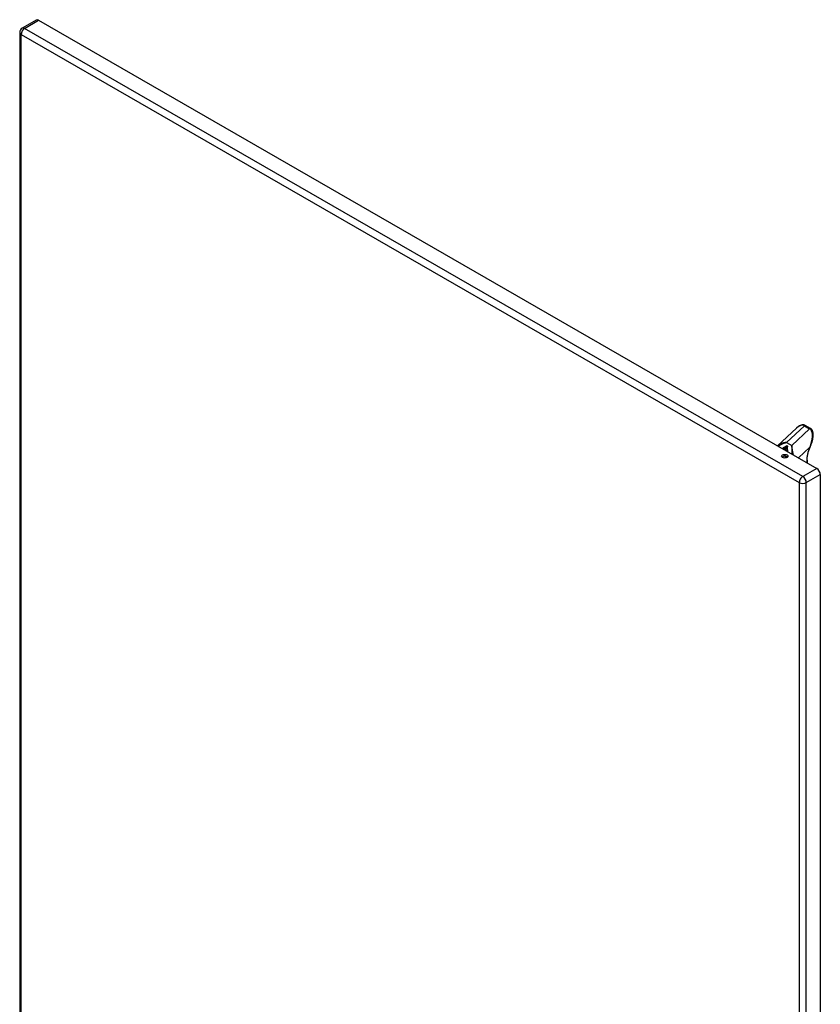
# Model space of a CAD drawing. Header units: inches. Extents: x 189.9 to 216.6, y 54.8 to 118.5.
# Tile 5 of 5: x 189.9 to 215.8, y 86.7 to 118.5. Entities that reach past the tile are written whole.
import ezdxf

# ---------------------------------------------------------------- set-up
doc = ezdxf.new("R2010")
doc.units = ezdxf.units.IN
doc.header["$MEASUREMENT"] = 0
doc.layers.add('Visible Edges(ANSI)', color=7, linetype='Continuous', lineweight=25)
doc.layers.add('Visible Tangent Edges(ANSI)', color=7, linetype='Continuous', lineweight=25)

msp = doc.modelspace()

# ---------------------------------------------------------------- linework, layer by layer
at = {"layer": 'Visible Edges(ANSI)'}
for p, q in [((190.419, 118.492), (189.967, 118.231)), ((190.499, 118.484), (215.669, 103.989)), ((189.886, 118.092), (189.886, 69.463)), ((215.012, 105.293), (214.402, 104.719)), ((215.463, 105.284), (215.296, 105.38)), ((215.356, 104.259), (215.356, 104.169)), ((215.783, 103.792), (215.783, 55.163))]:
    msp.add_line(p, q, dxfattribs=at)
at = {"layer": 'Visible Edges(ANSI)', "flags": 128}
for points in [[(215.296, 105.38), (215.281, 105.388), (215.264, 105.393), (215.247, 105.397), (215.229, 105.399), (215.211, 105.399), (215.193, 105.396), (215.175, 105.393), (215.157, 105.387), (215.139, 105.38), (215.121, 105.372), (215.102, 105.362), (215.084, 105.35), (215.066, 105.338), (215.048, 105.324), (215.03, 105.309), (215.012, 105.293)], [(215.484, 104.754), (215.5, 104.796), (215.515, 104.838), (215.527, 104.879), (215.537, 104.92), (215.545, 104.961), (215.551, 105), (215.554, 105.037), (215.555, 105.073), (215.554, 105.091), (215.553, 105.108), (215.552, 105.124), (215.549, 105.14), (215.546, 105.156), (215.543, 105.171), (215.538, 105.185), (215.533, 105.199), (215.527, 105.213), (215.52, 105.225), (215.513, 105.237), (215.505, 105.248), (215.496, 105.259), (215.486, 105.268), (215.475, 105.276), (215.463, 105.284)], [(215.356, 104.259), (215.356, 104.283), (215.358, 104.307), (215.359, 104.332), (215.362, 104.357), (215.366, 104.382), (215.37, 104.408), (215.375, 104.434), (215.38, 104.461), (215.387, 104.487), (215.394, 104.514), (215.402, 104.541), (215.41, 104.568), (215.419, 104.595), (215.429, 104.622), (215.44, 104.648), (215.451, 104.675)], [(215.451, 104.675), (215.46, 104.695), (215.468, 104.715), (215.484, 104.754)]]:
    msp.add_lwpolyline(points, dxfattribs=at)
at = {"layer": 'Visible Edges(ANSI)'}
msp.add_arc((190.047, 118.092), 0.161, 119.936, 180, dxfattribs=at)
for centre, major_axis, ratio, start_param, end_param in [((190.499, 118.352), (-0.08, 0.14), 0.578093, 5.499721, 6.283185), ((214.634, 104.326), (-0.102, 0), 0.575862, 3.637196, 5.787582), ((215.669, 103.857), (0.08, -0.14), 0.578093, 0.787332, 2.358128)]:
    msp.add_ellipse(centre, major_axis=major_axis, ratio=ratio, start_param=start_param, end_param=end_param, dxfattribs=at)
msp.add_ellipse((214.634, 104.382), major_axis=(0.102, 0), ratio=0.575862, dxfattribs=at)
at = {"layer": 'Visible Tangent Edges(ANSI)'}
for p, q in [((190.047, 118.223), (190.499, 118.484)), ((215.217, 103.729), (190.047, 118.223)), ((189.933, 118.026), (215.104, 103.532)), ((189.933, 69.398), (189.933, 118.026)), ((214.693, 104.83), (215.268, 105.372)), ((215.435, 105.275), (214.86, 104.734)), ((215.268, 105.372), (215.435, 105.275)), ((214.693, 104.83), (214.86, 104.734)), ((214.62, 104.593), (214.712, 104.719)), ((214.723, 104.712), (214.631, 104.587)), ((214.723, 104.712), (214.712, 104.719)), ((215.443, 104.675), (215.077, 104.33)), ((214.658, 104.362), (214.662, 104.369)), ((214.662, 104.369), (214.662, 104.326)), ((215.345, 104.243), (215.345, 104.176)), ((215.669, 103.989), (215.217, 103.729)), ((215.104, 103.532), (215.104, 54.903)), ((215.331, 103.532), (215.783, 103.792)), ((215.331, 54.903), (215.331, 103.532))]:
    msp.add_line(p, q, dxfattribs=at)
at = {"layer": 'Visible Tangent Edges(ANSI)', "flags": 128}
for points in [[(214.693, 104.83), (214.679, 104.829), (214.665, 104.827), (214.651, 104.825), (214.637, 104.822), (214.623, 104.819), (214.61, 104.816), (214.596, 104.813), (214.583, 104.81), (214.57, 104.806), (214.557, 104.802), (214.544, 104.798), (214.532, 104.793), (214.519, 104.789), (214.507, 104.784), (214.495, 104.778), (214.484, 104.773), (214.472, 104.767), (214.461, 104.761), (214.45, 104.755), (214.44, 104.748), (214.43, 104.741), (214.42, 104.734), (214.411, 104.727), (214.402, 104.719)], [(214.423, 104.707), (214.432, 104.714), (214.441, 104.722), (214.451, 104.729), (214.46, 104.735), (214.47, 104.742), (214.481, 104.749), (214.491, 104.755), (214.502, 104.761), (214.513, 104.767), (214.524, 104.772), (214.535, 104.778), (214.546, 104.783), (214.558, 104.788), (214.57, 104.793), (214.581, 104.798), (214.593, 104.802), (214.605, 104.806), (214.618, 104.81), (214.63, 104.814), (214.642, 104.818), (214.655, 104.821), (214.668, 104.825), (214.68, 104.828), (214.693, 104.83)], [(214.712, 104.719), (214.705, 104.716), (214.698, 104.713), (214.69, 104.71), (214.683, 104.706), (214.676, 104.703), (214.669, 104.7), (214.662, 104.696), (214.656, 104.693), (214.649, 104.689), (214.642, 104.686), (214.635, 104.682), (214.629, 104.678), (214.622, 104.675), (214.616, 104.671), (214.61, 104.667), (214.604, 104.663), (214.597, 104.659), (214.591, 104.655), (214.586, 104.651), (214.58, 104.647), (214.574, 104.642), (214.569, 104.638), (214.563, 104.633), (214.558, 104.629)], [(214.585, 104.613), (214.59, 104.618), (214.594, 104.623), (214.599, 104.628), (214.604, 104.632), (214.609, 104.637), (214.614, 104.642), (214.619, 104.646), (214.624, 104.651), (214.629, 104.655), (214.635, 104.66), (214.64, 104.664), (214.645, 104.668), (214.651, 104.673), (214.656, 104.677), (214.661, 104.681), (214.667, 104.686), (214.673, 104.69), (214.678, 104.694), (214.684, 104.698), (214.689, 104.703), (214.695, 104.707), (214.701, 104.711), (214.706, 104.715), (214.712, 104.719)], [(214.723, 104.712), (214.722, 104.706), (214.72, 104.7), (214.718, 104.693), (214.716, 104.687), (214.715, 104.68), (214.713, 104.674), (214.712, 104.667), (214.71, 104.661), (214.709, 104.654), (214.707, 104.648), (214.706, 104.641), (214.704, 104.635), (214.703, 104.628), (214.701, 104.621), (214.7, 104.615), (214.698, 104.608), (214.697, 104.601), (214.696, 104.594), (214.695, 104.588), (214.693, 104.581), (214.692, 104.574), (214.691, 104.567), (214.69, 104.561), (214.689, 104.554)], [(214.732, 104.529), (214.732, 104.537), (214.731, 104.544), (214.73, 104.552), (214.73, 104.56), (214.729, 104.568), (214.728, 104.576), (214.728, 104.584), (214.727, 104.592), (214.727, 104.6), (214.726, 104.607), (214.726, 104.615), (214.725, 104.623), (214.725, 104.631), (214.724, 104.638), (214.724, 104.646), (214.724, 104.653), (214.724, 104.661), (214.723, 104.669), (214.723, 104.676), (214.723, 104.683), (214.723, 104.691), (214.723, 104.698), (214.723, 104.705), (214.723, 104.712)], [(214.86, 104.734), (214.859, 104.724), (214.859, 104.714), (214.859, 104.704), (214.858, 104.694), (214.858, 104.683), (214.858, 104.672), (214.858, 104.661), (214.858, 104.65), (214.858, 104.639), (214.858, 104.627), (214.858, 104.615), (214.858, 104.603), (214.859, 104.591), (214.859, 104.579), (214.859, 104.567), (214.86, 104.555), (214.861, 104.542), (214.861, 104.529), (214.862, 104.516), (214.863, 104.504), (214.864, 104.49), (214.865, 104.477), (214.866, 104.464), (214.867, 104.451)], [(214.913, 104.425), (214.91, 104.439), (214.907, 104.454), (214.904, 104.468), (214.901, 104.482), (214.898, 104.497), (214.896, 104.511), (214.893, 104.525), (214.89, 104.539), (214.888, 104.552), (214.885, 104.566), (214.883, 104.579), (214.881, 104.592), (214.879, 104.605), (214.877, 104.618), (214.875, 104.631), (214.873, 104.643), (214.871, 104.655), (214.869, 104.667), (214.867, 104.679), (214.866, 104.69), (214.864, 104.702), (214.863, 104.713), (214.861, 104.724), (214.86, 104.734)], [(215.474, 104.758), (215.472, 104.755), (215.471, 104.751), (215.47, 104.748), (215.469, 104.744), (215.467, 104.741), (215.466, 104.737), (215.465, 104.734), (215.464, 104.73), (215.462, 104.727), (215.461, 104.723), (215.46, 104.72), (215.459, 104.716), (215.457, 104.713), (215.456, 104.709), (215.455, 104.706), (215.453, 104.702), (215.452, 104.699), (215.451, 104.696), (215.45, 104.692), (215.448, 104.689), (215.447, 104.685), (215.446, 104.682), (215.444, 104.678), (215.443, 104.675)], [(214.664, 104.382), (214.664, 104.382), (214.664, 104.381), (214.664, 104.381), (214.664, 104.381), (214.664, 104.38), (214.664, 104.38), (214.664, 104.38), (214.664, 104.379), (214.664, 104.379), (214.664, 104.379), (214.664, 104.378), (214.664, 104.378), (214.664, 104.378), (214.664, 104.377), (214.664, 104.377), (214.664, 104.377), (214.664, 104.376), (214.664, 104.376), (214.664, 104.376), (214.663, 104.375), (214.663, 104.375), (214.663, 104.375), (214.663, 104.374), (214.663, 104.374)]]:
    msp.add_lwpolyline(points, dxfattribs=at)
at = {"layer": 'Visible Tangent Edges(ANSI)'}
for centre, major_axis, ratio, start_param, end_param in [((190.047, 118.092), (-0.08, -0.14), 0.578093, 3.925057, 5.495853), ((190.047, 118.092), (-0.08, 0.14), 0.578093, 5.499721, 6.283185), ((190.047, 118.092), (-0.161, 0), 0.575862, 0, 0.785398), ((215.048, 104.894), (0.208, 0.484), 0.485414, 6.225998, 7.122343), ((215.277, 105.346), (0.0196, 0.0341), 0.578093, 0, 1.088897), ((215.444, 105.25), (0.0196, 0.0341), 0.578093, 0, 1.088897), ((215.215, 104.798), (0.208, 0.484), 0.485414, 4.83673, 6.225998), ((215.929, 104.579), (-0.413, -0.716), 0.578093, 4.907057, 5.495853), ((215.415, 104.691), (0.0361, -0.0157), 0.157842, 5.657773, 6.283185), ((215.448, 104.769), (0.0364, -0.0149), 0.01712, 5.508865, 6.283185), ((214.58, 104.407), (0.0889, -0.0651), 0.152349, 0.624783, 1.022473), ((214.676, 104.341), (0.0236, 0.0409), 0.578093, 1.382985, 2.310557), ((214.704, 104.345), (-0.0591, 0), 0.575862, 5.052066, 5.497787), ((214.585, 104.414), (-0.002, 0.148), 0.548993, 4.398868, 4.436165), ((214.704, 104.351), (0.059, 0.0015), 0.557788, 2.05849, 2.320279), ((215.317, 104.259), (0.0394, 0), 0.575862, 5.497787, 6.283185), ((215.217, 103.597), (0.08, 0.14), 0.578093, 0.783464, 2.354261), ((215.217, 103.597), (-0.161, 0), 0.575862, 0.785398, 2.356194), ((215.217, 103.597), (-0.08, 0.14), 0.578093, 3.928925, 5.499721)]:
    msp.add_ellipse(centre, major_axis=major_axis, ratio=ratio, start_param=start_param, end_param=end_param, dxfattribs=at)

doc.saveas('drawing.dxf')
